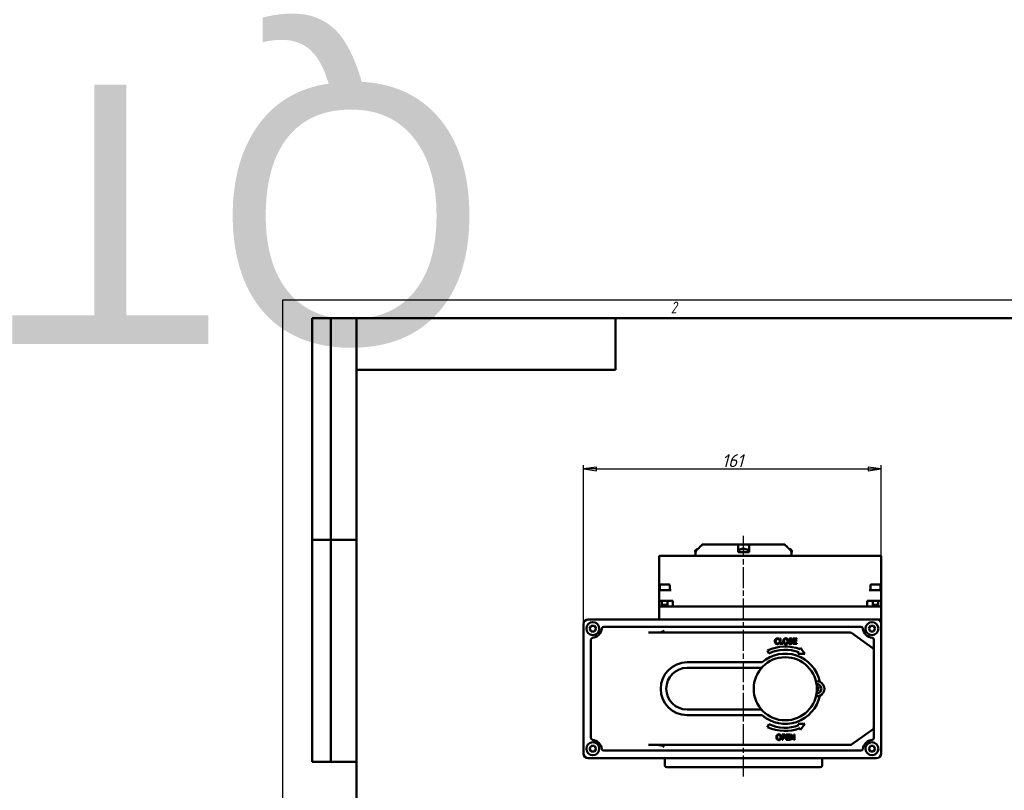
# Model space of a CAD drawing. Header units: millimetres. Extents: x -2787 to 5661, y -195 to 746.
# Tile 3 of 7: x -142 to 390, y 329 to 746. Entities that reach past the tile are written whole.
import ezdxf
from ezdxf.enums import TextEntityAlignment as Align

# ---------------------------------------------------------------- set-up
doc = ezdxf.new("R2018")
doc.units = ezdxf.units.MM
doc.header["$LTSCALE"] = 2
doc.linetypes.add('CHAIN', pattern=[0.7087, 0.4724, -0.0591, 0.1181, -0.0591])
for name, color, linetype, lineweight in [('Видимый контур (ГОСТ)', 7, 'Continuous', 50), ('Кромка (ГОСТ)', 7, 'Continuous', 50), ('Линия резьбы (ГОСТ)', 7, 'Continuous', 25), ('Обозначение (ГОСТ)', 7, 'Continuous', 25), ('Осевая линия (ГОСТ)', 7, 'Continuous', 25), ('Размер (ГОСТ)', 7, 'Continuous', 25), ('Эскизная геометрия (ГОСТ)', 7, 'Continuous', 50)]:
    doc.layers.add(name, color=color, linetype=linetype, lineweight=lineweight)
doc.styles.add('Альтернативный текст (ГОСТ)', font='arial.ttf', dxfattribs={"width": 0.8})
doc.styles.add('Обычный текст (ГОСТ)', font='GOST Common Italic.ttf')
doc.dimstyles.new('Обычный (ГОСТ)', dxfattribs={"dimscale": 2, "dimtxt": 3.5, "dimasz": 3.5, "dimexe": 1, "dimexo": 0, "dimgap": 0.5, "dimtad": 1, "dimtxsty": 'Обычный текст (ГОСТ)', "dimblk": 'Filled-1', "dimcen": 0.09, "dimdle": 15, "dimclrd": 256, "dimclre": 256, "dimclrt": 256, "dimazin": 2, "dimtfac": 0.714286, "dimtdec": 3, "dimtmove": 0, "dimatfit": 3, "dimfxl": 1, "dimtolj": 1, "dimlwd": 25, "dimlwe": 25, "dimarcsym": 0})

# ---------------------------------------------------------------- blocks, each defined once
blk = doc.blocks.new('Рамки ГОСТ - Рамка')
at = {"layer": 'Кромка (ГОСТ)', "lineweight": 25}
for p, q in [((0, 0), (0, 297)), ((0, 297), (420, 297))]:
    blk.add_line(p, q, dxfattribs=at)
at = {"layer": 'Кромка (ГОСТ)'}
for p, q in [((415, 292), (20, 292)), ((20, 292), (20, 5))]:
    blk.add_line(p, q, dxfattribs=at)
at = {"layer": 'Кромка (ГОСТ)', "insert": (105, 296.5), "char_height": 3.17, "width": 5.2328, "attachment_point": 1, "style": 'Альтернативный текст (ГОСТ)'}
blk.add_mtext('\\fGOST Common|b0|i1;{\\H3.1700;2}', dxfattribs=at)
blk = doc.blocks.new('ГОСТ - Доп. графы 2')
at = {"layer": 'Эскизная геометрия (ГОСТ)'}
for p, q in [((-12, 0), (-12, 120)), ((-12, 120), (0, 120)), ((-7, 0), (-7, 120)), ((-12, 60), (0, 60)), ((0, 0), (-12, 0))]:
    blk.add_line(p, q, dxfattribs=at)
at = {"layer": 'Обозначение (ГОСТ)', "lineweight": 30, "flags": 17}
for tag, p in [('Первичная_применяемость', (-3.65, 90.03)), ('Справочный_номер', (-3.55, 30.02))]:
    blk.add_attdef(tag, text='', height=3.17, rotation=90, dxfattribs=at).set_placement(p, align=Align.MIDDLE_CENTER)
blk = doc.blocks.new('ГОСТ - Доп. графы 3')
at = {"layer": 'Эскизная геометрия (ГОСТ)'}
for p, q in [((0, 0), (70, 0)), ((70, 0), (70, -14)), ((70, -14), (0, -14))]:
    blk.add_line(p, q, dxfattribs=at)
at = {"layer": 'Обозначение (ГОСТ)', "lineweight": 30}
blk.add_attdef('ОБОЗНАЧЕНИЕ', text='', height=5, rotation=180, dxfattribs=at).set_placement((34.94, -6.97), align=Align.MIDDLE_CENTER)
blk = doc.blocks.new('Filled-1')
at = {"color": 0}
for p, q in [((0, 0), (-1, 0.143)), ((-1, 0.143), (-1, -0.143)), ((-1, 0), (0, 0)), ((-1, -0.143), (0, 0))]:
    blk.add_line(p, q, dxfattribs=at)
at = {"color": 0, "flags": 128}
blk.add_lwpolyline([(-1, -0.143), (0, 0), (-1, 0.143), (-1, -0.143)], dxfattribs=at)
at = {"color": 0}
blk.add_solid([(-1, -0.143), (0, 0), (-1, 0.143), (-1, -0.143)], dxfattribs=at)
blk = doc.blocks.new('*D10')
at = {"layer": 'Defpoints', "color": 0, "linetype": 'Continuous', "transparency": 16777216}
for p in [(323.77, 502.4), (162.77, 418.47), (323.77, 418.47)]:
    blk.add_point(p, dxfattribs=at)
at = {"layer": 'Размер (ГОСТ)', "linetype": 'Continuous', "lineweight": 25, "transparency": 16777216}
for p, q in [((162.77, 418.47), (162.77, 504.4)), ((169.77, 502.4), (316.77, 502.4)), ((323.77, 418.47), (323.77, 504.4))]:
    blk.add_line(p, q, dxfattribs=at)
at = {"layer": 'Размер (ГОСТ)', "linetype": 'Continuous', "lineweight": 25, "transparency": 16777216, "xscale": 7, "yscale": 7, "zscale": 7, "rotation": 180}
blk.add_blockref('Filled-1', (162.77, 502.4), dxfattribs=at)
at = {"layer": 'Размер (ГОСТ)', "linetype": 'Continuous', "lineweight": 25, "transparency": 16777216, "xscale": 7, "yscale": 7, "zscale": 7}
blk.add_blockref('Filled-1', (323.77, 502.4), dxfattribs=at)
at = {"layer": 'Размер (ГОСТ)', "linetype": 'Continuous', "lineweight": 25, "transparency": 16777216, "insert": (237.65, 510.4), "char_height": 7, "attachment_point": 1, "style": 'Обычный текст (ГОСТ)'}
blk.add_mtext('\\A1;161', dxfattribs=at)

msp = doc.modelspace()

# ---------------------------------------------------------------- linework, layer by layer
at = {"layer": 'Видимый контур (ГОСТ)'}
for p, q in [((224.5, 458.98), (224.366, 458.98)), ((226.977, 461.473), (226.978, 461.473)), ((226.978, 461.473), (246.587, 461.473)), ((246.314, 457.559), (246.314, 458.266)), ((246.587, 461.473), (252.041, 461.473)), ((248.215, 458.98), (247.916, 458.98)), ((248.866, 459.201), (248.869, 459.17)), ((249.687, 459.201), (249.669, 458.986)), ((250.235, 458.98), (249.676, 458.98)), ((252.041, 461.473), (271.646, 461.473)), ((252.314, 458.266), (252.314, 457.559)), ((203.623, 454.973), (203.623, 437.873)), ((211.608, 455.473), (204.123, 455.473)), ((315.784, 455.473), (211.608, 455.473)), ((223.226, 457.873), (223.226, 457.473)), ((223.226, 457.473), (223.32, 457.473)), ((223.311, 455.473), (223.311, 457.473)), ((223.32, 457.473), (223.485, 457.473)), ((223.485, 457.559), (223.485, 457.473)), ((246.314, 457.473), (246.314, 457.559)), ((246.314, 457.473), (248.594, 457.473)), ((246.777, 457.873), (246.777, 457.473)), ((248.594, 457.473), (249.952, 457.473)), ((249.952, 457.473), (252.314, 457.473)), ((251.777, 457.873), (251.777, 457.473)), ((252.314, 457.559), (252.314, 457.473)), ((275.138, 457.473), (275.138, 457.559)), ((275.138, 457.473), (275.301, 457.473)), ((275.301, 457.473), (275.396, 457.473)), ((275.311, 455.473), (275.311, 457.473)), ((275.396, 457.873), (275.396, 457.473)), ((323.268, 455.473), (315.784, 455.473)), ((323.768, 437.873), (323.768, 454.973)), ((203.623, 437.873), (203.623, 436.373)), ((203.936, 439.573), (203.936, 436.873)), ((203.936, 436.873), (204.123, 436.873)), ((204.123, 436.873), (204.623, 436.873)), ((204.236, 439.873), (209.136, 439.873)), ((210.104, 436.873), (204.623, 436.873)), ((209.436, 439.573), (209.436, 436.904)), ((322.768, 436.873), (317.287, 436.873)), ((317.936, 439.573), (317.936, 436.908)), ((318.236, 439.873), (323.136, 439.873)), ((322.768, 436.873), (323.268, 436.873)), ((323.268, 436.873), (323.436, 436.873)), ((323.436, 439.573), (323.436, 436.873)), ((323.768, 436.373), (323.768, 437.873)), ((203.623, 436.373), (203.623, 431.073)), ((323.768, 431.073), (323.768, 436.373)), ((204.623, 431.073), (203.623, 431.073)), ((203.623, 428.073), (203.623, 431.073)), ((203.623, 428.073), (205.186, 428.073)), ((203.623, 427.973), (204.623, 427.973)), ((203.623, 427.973), (203.623, 421.973)), ((204.623, 431.073), (211.123, 431.073)), ((204.623, 427.973), (322.768, 427.973)), ((205.186, 431.073), (205.186, 427.973)), ((205.186, 428.873), (208.186, 428.873)), ((208.186, 431.073), (208.186, 427.973)), ((208.186, 428.073), (211.123, 428.073)), ((211.123, 428.073), (211.123, 431.073)), ((211.123, 428.073), (316.268, 428.073)), ((226.326, 427.973), (226.326, 428.073)), ((260.812, 427.973), (260.812, 428.073)), ((316.268, 428.073), (316.268, 431.073)), ((316.268, 431.073), (322.768, 431.073)), ((316.268, 428.073), (319.186, 428.073)), ((319.186, 431.073), (319.186, 427.973)), ((319.186, 428.873), (322.186, 428.873)), ((322.186, 431.073), (322.186, 427.973)), ((322.186, 428.073), (323.768, 428.073)), ((323.768, 431.073), (322.768, 431.073)), ((322.768, 427.973), (323.768, 427.973)), ((323.768, 428.073), (323.768, 431.073)), ((323.768, 421.973), (323.768, 427.973)), ((321.268, 420.973), (165.268, 420.973)), ((203.623, 421.973), (203.623, 420.973)), ((321.268, 420.973), (323.768, 420.973)), ((323.768, 420.973), (323.768, 421.973)), ((323.768, 418.473), (323.768, 420.973)), ((162.768, 418.473), (162.768, 348.473)), ((166.041, 416.016), (166.907, 417.516)), ((166.907, 414.516), (166.041, 416.016)), ((166.907, 417.516), (168.639, 417.516)), ((168.639, 417.516), (169.505, 416.016)), ((169.505, 416.016), (168.639, 414.516)), ((312.84, 416.973), (173.696, 416.973)), ((317.041, 416.016), (317.907, 417.516)), ((317.907, 414.516), (317.041, 416.016)), ((317.907, 417.516), (319.639, 417.516)), ((319.639, 417.516), (320.505, 416.016)), ((320.505, 416.016), (319.639, 414.516)), ((323.768, 348.473), (323.768, 418.473)), ((168.639, 414.516), (166.907, 414.516)), ((213.132, 413.862), (197.952, 413.862)), ((307.075, 413.862), (213.132, 413.862)), ((268.54, 410.022), (268.54, 410.503)), ((268.912, 410.703), (268.912, 407.703)), ((269.311, 410.703), (268.912, 410.703)), ((269.311, 408.058), (269.311, 410.703)), ((275.658, 410.085), (275.658, 410.562)), ((278.058, 410.703), (276.181, 410.703)), ((276.181, 410.703), (276.181, 407.703)), ((276.58, 410.348), (278.058, 410.348)), ((276.58, 409.526), (276.58, 410.348)), ((278.058, 410.348), (278.058, 410.703)), ((319.351, 405.298), (307.657, 413.674)), ((319.639, 414.516), (317.907, 414.516)), ((166.768, 410.045), (166.768, 356.901)), ((268.508, 410.022), (268.54, 410.022)), ((268.54, 408.383), (268.511, 408.383)), ((268.54, 407.907), (268.54, 408.383)), ((268.912, 407.703), (270.65, 407.703)), ((270.65, 408.058), (269.311, 408.058)), ((270.65, 407.703), (270.65, 408.058)), ((273.735, 408.383), (273.735, 407.883)), ((273.765, 408.383), (273.735, 408.383)), ((275.629, 410.085), (275.658, 410.085)), ((276.181, 407.703), (278.058, 407.703)), ((277.958, 409.526), (276.58, 409.526)), ((276.58, 409.171), (277.958, 409.171)), ((276.58, 408.058), (276.58, 409.171)), ((278.058, 408.058), (276.58, 408.058)), ((277.958, 409.171), (277.958, 409.526)), ((278.058, 407.703), (278.058, 408.058)), ((280.146, 405.654), (279.857, 404.873)), ((282.421, 402.406), (280.146, 405.654)), ((319.768, 404.485), (319.768, 410.045)), ((262.326, 404.226), (262.951, 402.618)), ((279.259, 403.259), (278.943, 402.406)), ((278.943, 402.406), (282.421, 402.406)), ((319.768, 362.461), (319.768, 404.485)), ((259.358, 397.774), (218.823, 397.774)), ((259.057, 394.774), (218.823, 394.774)), ((218.823, 372.172), (259.057, 372.172)), ((218.823, 369.172), (259.358, 369.172)), ((262.951, 364.328), (262.326, 362.72)), ((282.421, 364.54), (278.943, 364.54)), ((278.943, 364.54), (279.259, 363.687)), ((280.146, 361.292), (282.421, 364.54)), ((319.768, 356.901), (319.768, 362.457)), ((270.141, 358.764), (270.141, 355.764)), ((270.894, 358.764), (270.141, 358.764)), ((270.54, 357.223), (270.54, 358.419)), ((270.54, 358.419), (270.87, 358.419)), ((270.812, 357.223), (270.54, 357.223)), ((270.54, 356.883), (270.877, 356.883)), ((270.54, 355.764), (270.54, 356.883)), ((274.293, 358.764), (272.416, 358.764)), ((272.416, 358.764), (272.416, 355.764)), ((272.815, 358.409), (274.293, 358.409)), ((272.815, 357.588), (272.815, 358.409)), ((274.194, 357.588), (272.815, 357.588)), ((272.815, 357.233), (274.194, 357.233)), ((272.815, 356.119), (272.815, 357.233)), ((274.194, 357.233), (274.194, 357.588)), ((274.293, 358.409), (274.293, 358.764)), ((274.731, 358.764), (274.731, 355.764)), ((275.297, 358.764), (274.731, 358.764)), ((275.103, 358.351), (276.43, 355.764)), ((275.103, 355.764), (275.103, 358.351)), ((276.505, 356.389), (275.297, 358.764)), ((276.505, 358.764), (276.505, 356.389)), ((276.877, 358.764), (276.505, 358.764)), ((276.877, 355.764), (276.877, 358.764)), ((279.857, 362.072), (280.146, 361.292)), ((307.657, 353.271), (319.351, 361.648)), ((166.041, 351.016), (166.907, 352.516)), ((166.907, 352.516), (168.639, 352.516)), ((168.639, 352.516), (169.505, 351.016)), ((197.952, 353.084), (213.132, 353.084)), ((213.132, 353.084), (307.075, 353.084)), ((270.141, 355.764), (270.54, 355.764)), ((272.416, 355.764), (274.293, 355.764)), ((274.293, 356.119), (272.815, 356.119)), ((274.293, 355.764), (274.293, 356.119)), ((274.731, 355.764), (275.103, 355.764)), ((276.43, 355.764), (276.877, 355.764)), ((317.041, 351.016), (317.907, 352.516)), ((317.907, 352.516), (319.639, 352.516)), ((319.639, 352.516), (320.505, 351.016)), ((166.907, 349.516), (166.041, 351.016)), ((168.639, 349.516), (166.907, 349.516)), ((169.505, 351.016), (168.639, 349.516)), ((173.696, 349.973), (312.84, 349.973)), ((317.907, 349.516), (317.041, 351.016)), ((319.639, 349.516), (317.907, 349.516)), ((320.505, 351.016), (319.639, 349.516)), ((165.268, 345.973), (321.268, 345.973)), ((206.811, 344.973), (206.811, 341.973)), ((290.811, 340.973), (207.811, 340.973)), ((291.811, 344.973), (291.811, 341.973))]:
    msp.add_line(p, q, dxfattribs=at)
for centre, radius in [((167.773, 416.016), 3.5), ((318.773, 416.016), 3.5), ((271.87, 383.473), 17.085), ((167.773, 351.016), 3.5), ((318.773, 351.016), 3.5)]:
    msp.add_circle(centre, radius, dxfattribs=at)
for centre, radius, start, end in [((224.226, 457.873), 1, 116.26077, 179.99), ((225.726, 454.833), 4.39, 104.93741, 116.26077), ((247.777, 457.873), 1, 116.26077, 179.99), ((249.277, 454.833), 4.39, 96.99689, 116.26077), ((249.277, 454.833), 4.39, 63.73923, 83.00311), ((250.777, 457.873), 1, 0.01, 63.73923), ((272.896, 454.833), 4.39, 63.73923, 75.04933), ((274.396, 457.873), 1, 0.01, 63.73923), ((204.123, 454.973), 0.5, 90, 180), ((323.268, 454.973), 0.5, 0, 90), ((204.123, 436.373), 0.5, 90, 180), ((204.236, 439.573), 0.3, 90, 180), ((209.136, 439.573), 0.3, 0, 90), ((318.236, 439.573), 0.3, 90, 180), ((323.136, 439.573), 0.3, 0, 90), ((323.268, 436.373), 0.5, 0, 90), ((165.268, 418.473), 2.5, 90, 180), ((321.268, 418.473), 2.5, 0, 90), ((166.768, 416.973), 6, 278.21321, 351.78679), ((173.696, 415.973), 1, 90, 171.78679), ((312.84, 415.973), 1, 8.21321, 90), ((319.768, 416.973), 6, 188.21321, 261.78679), ((167.768, 410.045), 1, 98.21321, 180), ((307.075, 412.862), 1, 54.38336, 90), ((318.768, 410.045), 1, 0, 81.78679), ((271.87, 383.473), 22.842, 69.53417, 114.6975), ((318.768, 404.485), 1, 0, 54.38336), ((271.87, 383.473), 19.002, 11.41313, 131.18393), ((271.87, 383.473), 21.12, 69.52216, 114.97891), ((218.823, 383.473), 14.301, 90, 270), ((218.823, 383.473), 11.301, 90, 270), ((288.955, 383.473), 4.064, 263.16941, 96.83059), ((288.955, 383.473), 2.5, 265.8042, 94.1958), ((288.955, 383.473), 0.935, 24.14148, 50.60542), ((271.87, 383.473), 19.002, 228.81607, 348.58687), ((288.955, 383.473), 0.935, 294.14148, 320.60542), ((271.87, 383.473), 22.842, 245.3025, 290.46583), ((271.87, 383.473), 21.12, 245.02109, 290.47784), ((318.768, 362.461), 1, 305.61664, 0), ((167.768, 356.901), 1, 180, 261.78679), ((318.768, 356.901), 1, 278.21321, 0), ((166.768, 349.973), 6, 8.21321, 81.78679), ((307.075, 354.084), 1, 270, 305.61664), ((319.768, 349.973), 6, 98.21321, 171.78679), ((165.268, 348.473), 2.5, 180, 270), ((173.696, 350.973), 1, 188.21321, 270), ((312.84, 350.973), 1, 270, 351.78679), ((321.268, 348.473), 2.5, 270, 0), ((205.811, 344.973), 1, 0, 90), ((207.811, 341.973), 1, 180, 270), ((290.811, 341.973), 1, 270, 0), ((292.811, 344.973), 1, 90, 180)]:
    msp.add_arc(centre, radius, start, end, dxfattribs=at)
for centre, major_axis, ratio, start_param, end_param in [((225.793, 454.847), (-0.919, 4.29), 0.909239, 0.0757506, 0.144254), ((249.343, 454.847), (-0.92, 4.289), 0.9095628, 6.1948358, 6.4270381), ((249.185, 454.847), (0.67, 4.336), 0.8212331, 0.2305839, 0.4627862), ((249.424, 454.847), (-0.418, 4.367), 0.4063242, 5.9077385, 6.1399408), ((249.129, 454.847), (0.418, 4.367), 0.4063242, 0.1432445, 0.1504444), ((249.368, 454.847), (-0.67, 4.336), 0.8212331, 6.0096866, 6.0526014), ((249.143, 454.847), (0.463, 4.362), 0.5638972, 6.0064274, 6.2386297), ((249.211, 454.847), (0.92, 4.289), 0.9095628, 0.0811496, 0.0883495), ((319.933, 406.11), (-0.582, -0.813), 0.3728778, 4.9734128, 6.2831853), ((289.064, 383.354), (-3.231, -2.968), 0.0871557, 4.3758571, 4.6080594), ((288.869, 383.61), (3.713, 2.336), 0.0871557, 4.8167185, 5.0489208), ((289.092, 383.559), (2.336, -3.713), 0.0871557, 4.8167185, 5.0489208), ((288.836, 383.363), (-2.968, 3.231), 0.0871557, 4.3758571, 4.6080594), ((319.933, 360.835), (-0.582, 0.813), 0.3728778, 0, 1.3097725), ((200.413, 363.2), (27.268, 1.059), 0.3689522, 4.6076317, 4.6077102)]:
    msp.add_ellipse(centre, major_axis=major_axis, ratio=ratio, start_param=start_param, end_param=end_param, dxfattribs=at)
for points, knots in [([(223.78, 458.266), (223.78, 458.266), (223.78, 458.265), (223.692, 458.178), (223.609, 458.055), (223.514, 457.827), (223.485, 457.682), (223.485, 457.559)], [-0.074150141, -0.074150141, -0.074150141, -0.074150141, -0.074012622, -0.074012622, -0.036942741, -0.036942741, 0, 0, 0, 0]), ([(225.726, 460.198), (225.857, 460.327), (225.984, 460.455), (226.392, 460.866), (226.69, 461.173), (226.977, 461.473)], [1.13553758, 1.13553758, 1.13553758, 1.13553758, 1.18828561, 1.18828561, 1.30987869, 1.30987869, 1.30987869, 1.30987869]), ([(226.978, 461.473), (226.691, 461.173), (226.393, 460.866), (226.108, 460.579), (225.985, 460.455), (225.857, 460.327), (225.726, 460.198)], [-0.12159309, -0.12159309, -0.12159309, -0.12159309, 0, 0, 0, 0.05284171, 0.05284171, 0.05284171, 0.05284171]), ([(246.314, 460.198), (246.315, 460.327), (246.323, 460.455), (246.375, 460.866), (246.456, 461.173), (246.587, 461.473)], [1.13553758, 1.13553758, 1.13553758, 1.13553758, 1.18828561, 1.18828561, 1.30987869, 1.30987869, 1.30987869, 1.30987869]), ([(248.866, 459.201), (248.866, 459.201), (248.865, 459.201), (248.859, 459.202), (248.851, 459.201), (248.828, 459.2), (248.813, 459.198), (248.788, 459.196), (248.779, 459.195), (248.77, 459.194)], [0.009319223, 0.009319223, 0.009319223, 0.009319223, 0.012211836, 0.012211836, 0.018306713, 0.018306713, 0.02440159, 0.02440159, 0.027283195, 0.027283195, 0.027283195, 0.027283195]), ([(249.024, 459.194), (249.04, 459.196), (249.061, 459.198), (249.103, 459.2), (249.125, 459.201), (249.165, 459.202), (249.185, 459.201), (249.222, 459.2), (249.237, 459.198), (249.254, 459.196), (249.259, 459.195), (249.264, 459.194)], [0, 0, 0, 0, 0.006105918, 0.006105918, 0.012211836, 0.012211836, 0.018306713, 0.018306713, 0.02440159, 0.02440159, 0.027283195, 0.027283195, 0.027283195, 0.027283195]), ([(249.53, 459.194), (249.513, 459.196), (249.493, 459.198), (249.45, 459.2), (249.428, 459.201), (249.388, 459.202), (249.368, 459.201), (249.332, 459.2), (249.316, 459.198), (249.299, 459.196), (249.294, 459.195), (249.29, 459.194)], [0, 0, 0, 0, 0.006108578, 0.006108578, 0.012217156, 0.012217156, 0.018309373, 0.018309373, 0.02440159, 0.02440159, 0.027283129, 0.027283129, 0.027283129, 0.027283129]), ([(249.715, 459.194), (249.704, 459.196), (249.695, 459.198), (249.686, 459.2), (249.686, 459.201), (249.694, 459.202), (249.702, 459.201), (249.725, 459.2), (249.741, 459.198), (249.765, 459.196), (249.774, 459.195), (249.783, 459.194)], [0, 0, 0, 0, 0.006105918, 0.006105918, 0.012211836, 0.012211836, 0.018306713, 0.018306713, 0.02440159, 0.02440159, 0.027283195, 0.027283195, 0.027283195, 0.027283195]), ([(252.041, 461.473), (252.172, 461.173), (252.253, 460.866), (252.29, 460.579), (252.306, 460.455), (252.314, 460.327), (252.314, 460.198)], [-0.12159309, -0.12159309, -0.12159309, -0.12159309, 0, 0, 0, 0.05284171, 0.05284171, 0.05284171, 0.05284171]), ([(272.896, 460.198), (272.766, 460.327), (272.639, 460.455), (272.231, 460.866), (271.933, 461.173), (271.646, 461.473)], [1.13553758, 1.13553758, 1.13553758, 1.13553758, 1.18828561, 1.18828561, 1.30987869, 1.30987869, 1.30987869, 1.30987869]), ([(275.138, 457.559), (275.138, 457.682), (275.109, 457.827), (275.014, 458.055), (274.932, 458.178), (274.844, 458.265), (274.844, 458.266), (274.843, 458.266)], [-0.59454155, -0.59454155, -0.59454155, -0.59454155, -0.557598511, -0.557598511, -0.520528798, -0.520528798, -0.520391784, -0.520391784, -0.520391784, -0.520391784]), ([(209.436, 436.904), (209.436, 436.901), (209.435, 436.898), (209.431, 436.881), (209.419, 436.873), (209.399, 436.873)], [-0.217411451, -0.217411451, -0.217411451, -0.217411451, -0.212310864, -0.212310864, -0.182749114, -0.182749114, -0.182749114, -0.182749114]), ([(317.977, 436.873), (317.968, 436.873), (317.961, 436.874), (317.942, 436.882), (317.936, 436.893), (317.936, 436.908)], [-0.602440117, -0.602440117, -0.602440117, -0.602440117, -0.590378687, -0.590378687, -0.565706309, -0.565706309, -0.565706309, -0.565706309]), ([(206.409, 414.862), (206.406, 414.859), (206.402, 414.857), (206.145, 414.696), (205.885, 414.551), (205.333, 414.296), (205.047, 414.19), (204.112, 413.928), (203.436, 413.862), (202.452, 413.862)], [-0.57505736, -0.57505736, -0.57505736, -0.57505736, -0.57329762, -0.57329762, -0.441325, -0.441325, -0.30262953, -0.30262953, -0.0004805, -0.0004805, -0.0004805, -0.0004805]), ([(289.143, 383.943), (289.128, 383.929), (289.11, 383.918), (289.069, 383.903), (289.047, 383.9), (289.007, 383.902), (288.985, 383.907), (288.96, 383.918), (288.954, 383.921), (288.949, 383.925)], [0, 0, 0, 0, 0.006105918, 0.006105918, 0.012211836, 0.012211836, 0.018306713, 0.018306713, 0.020093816, 0.020093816, 0.020093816, 0.020093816]), ([(289.218, 383.862), (289.193, 383.838), (289.163, 383.817), (289.113, 383.796), (289.09, 383.79), (289.044, 383.783), (289.019, 383.783), (288.982, 383.788), (288.967, 383.791), (288.952, 383.796)], [0.115705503, 0.115705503, 0.115705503, 0.115705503, 0.126574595, 0.126574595, 0.133368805, 0.133368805, 0.140163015, 0.140163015, 0.144644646, 0.144644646, 0.144644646, 0.144644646]), ([(289.344, 383.21), (289.32, 383.235), (289.299, 383.265), (289.278, 383.315), (289.271, 383.338), (289.265, 383.384), (289.265, 383.409), (289.271, 383.453), (289.277, 383.477), (289.296, 383.52), (289.308, 383.54), (289.342, 383.583), (289.37, 383.607), (289.4, 383.624)], [0.115705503, 0.115705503, 0.115705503, 0.115705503, 0.126574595, 0.126574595, 0.133368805, 0.133368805, 0.140163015, 0.140163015, 0.146957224, 0.146957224, 0.153751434, 0.153751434, 0.164620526, 0.164620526, 0.164620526, 0.164620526]), ([(289.425, 383.284), (289.411, 383.299), (289.4, 383.318), (289.385, 383.359), (289.382, 383.381), (289.384, 383.421), (289.389, 383.443), (289.407, 383.482), (289.42, 383.499), (289.442, 383.52), (289.449, 383.526), (289.458, 383.531)], [0, 0, 0, 0, 0.006108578, 0.006108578, 0.012217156, 0.012217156, 0.018309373, 0.018309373, 0.02440159, 0.02440159, 0.027283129, 0.027283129, 0.027283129, 0.027283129]), ([(289.764, 384.478), (289.768, 384.484), (289.774, 384.491), (289.789, 384.507), (289.801, 384.52), (289.824, 384.542), (289.839, 384.556), (289.863, 384.578), (289.876, 384.59), (289.887, 384.6)], [0.047865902, 0.047865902, 0.047865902, 0.047865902, 0.052083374, 0.052083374, 0.057278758, 0.057278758, 0.062523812, 0.062523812, 0.067030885, 0.067030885, 0.067030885, 0.067030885]), ([(290.287, 384.076), (290.275, 384.068), (290.26, 384.058), (290.233, 384.041), (290.215, 384.03), (290.187, 384.014), (290.172, 384.006), (290.152, 383.996), (290.144, 383.992), (290.138, 383.989)], [0.016435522, 0.016435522, 0.016435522, 0.016435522, 0.020942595, 0.020942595, 0.02618765, 0.02618765, 0.031383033, 0.031383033, 0.035600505, 0.035600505, 0.035600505, 0.035600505]), ([(288.949, 383.028), (288.967, 383.019), (288.983, 383.007), (289.002, 382.986), (289.008, 382.978), (289.013, 382.97)], [0.0188216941, 0.0188216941, 0.0188216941, 0.0188216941, 0.0244015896, 0.0244015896, 0.0272831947, 0.0272831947, 0.0272831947, 0.0272831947]), ([(288.952, 383.152), (288.962, 383.149), (288.971, 383.145), (289.002, 383.132), (289.022, 383.12), (289.065, 383.086), (289.089, 383.058), (289.106, 383.028)], [0.144036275, 0.144036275, 0.144036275, 0.144036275, 0.146957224, 0.146957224, 0.153751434, 0.153751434, 0.164620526, 0.164620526, 0.164620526, 0.164620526]), ([(289.558, 382.141), (289.549, 382.153), (289.54, 382.168), (289.523, 382.195), (289.512, 382.213), (289.496, 382.241), (289.488, 382.256), (289.477, 382.275), (289.473, 382.284), (289.471, 382.29)], [0.016435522, 0.016435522, 0.016435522, 0.016435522, 0.020942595, 0.020942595, 0.02618765, 0.02618765, 0.031383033, 0.031383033, 0.035600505, 0.035600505, 0.035600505, 0.035600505]), ([(289.96, 382.664), (289.965, 382.66), (289.973, 382.654), (289.989, 382.639), (290.001, 382.627), (290.024, 382.604), (290.038, 382.589), (290.06, 382.565), (290.072, 382.552), (290.082, 382.541)], [0.047865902, 0.047865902, 0.047865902, 0.047865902, 0.052083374, 0.052083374, 0.057278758, 0.057278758, 0.062523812, 0.062523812, 0.067030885, 0.067030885, 0.067030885, 0.067030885]), ([(202.456, 353.084), (203.414, 353.084), (204.115, 353.017), (205.046, 352.756), (205.328, 352.649), (205.88, 352.392), (206.141, 352.248), (206.402, 352.089), (206.406, 352.086), (206.409, 352.084)], [-0.38907778, -0.38907778, -0.38907778, -0.38907778, -0.18531373, -0.18531373, -0.09047919, -0.09047919, 0, 0, 0.00122518, 0.00122518, 0.00122518, 0.00122518])]:
    msp.add_open_spline(points, degree=3, knots=knots, dxfattribs=at)
for points, weights in [([(225.726, 460.198), (224.791, 459.27), (223.78, 458.266)], [1.00372365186, 1.00416831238, 1.00305927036]), ([(224.594, 459.074), (225.173, 459.649), (225.726, 460.198)], [1.00370622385, 1.00398645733, 1.00372310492]), ([(246.314, 458.266), (246.314, 459.27), (246.314, 460.198)], [1.00305910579, 1.00416849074, 1.00372310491]), ([(252.314, 460.198), (252.314, 459.27), (252.314, 458.266)], [1.00372681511, 1.00417062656, 1.00306073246]), ([(274.843, 458.266), (273.832, 459.27), (272.896, 460.198)], [1.00305910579, 1.00416849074, 1.00372310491]), ([(289.548, 384.196), (289.328, 383.973), (289.218, 383.862)], [1, 1.44094764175, 1.84165152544]), ([(289.4, 383.624), (289.536, 383.701), (289.808, 383.855)], [1.84165152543, 1.44094764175, 1]), ([(289.764, 384.478), (289.639, 384.314), (289.548, 384.196)], [1.00329461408, 1.01453007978, 1]), ([(289.808, 383.855), (289.947, 383.912), (290.138, 383.989)], [1, 1.01453007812, 1.00329461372]), ([(289.106, 383.028), (289.183, 382.892), (289.337, 382.62)], [1.84165152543, 1.44094764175, 1]), ([(289.337, 382.62), (289.393, 382.481), (289.471, 382.29)], [1, 1.01453007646, 1.00329461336]), ([(289.677, 382.88), (289.455, 383.1), (289.344, 383.21)], [1, 1.44094764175, 1.84165152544]), ([(289.96, 382.664), (289.796, 382.789), (289.677, 382.88)], [1.00329461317, 1.01453007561, 1])]:
    msp.add_rational_spline(points, weights, degree=2, dxfattribs=at)
for points, degree in [([(224.323, 458.972), (224.336, 458.977), (224.352, 458.98), (224.366, 458.98)], 3), ([(247.873, 458.972), (247.886, 458.977), (247.902, 458.98), (247.916, 458.98)], 3), ([(250.235, 458.98), (250.243, 458.98), (250.253, 458.977), (250.261, 458.972)], 3), ([(266.639, 410.343), (266.457, 410.136), (266.265, 409.577), (266.265, 409.2)], 2), ([(267.614, 410.756), (267.31, 410.756), (266.819, 410.545), (266.639, 410.343)], 2), ([(266.948, 410.107), (267.077, 410.258), (267.419, 410.416), (267.611, 410.416)], 2), ([(267.611, 410.416), (267.786, 410.416), (268.056, 410.336), (268.171, 410.272)], 2), ([(268.141, 410.678), (268.03, 410.712), (267.765, 410.756), (267.614, 410.756)], 2), ([(268.54, 410.503), (268.44, 410.557), (268.239, 410.647), (268.141, 410.678)], 2), ([(268.171, 410.272), (268.29, 410.207), (268.455, 410.071), (268.508, 410.022)], 2), ([(271.153, 410.36), (270.981, 410.153), (270.794, 409.579), (270.794, 409.203)], 2), ([(272.119, 410.766), (271.817, 410.766), (271.329, 410.559), (271.153, 410.36)], 2), ([(271.455, 410.109), (271.579, 410.27), (271.905, 410.421), (272.121, 410.421)], 2), ([(273.086, 410.36), (272.916, 410.552), (272.425, 410.766), (272.119, 410.766)], 2), ([(272.121, 410.421), (272.33, 410.421), (272.666, 410.265), (272.785, 410.109)], 2), ([(273.446, 409.203), (273.446, 409.577), (273.256, 410.161), (273.086, 410.36)], 2), ([(274.766, 410.756), (274.326, 410.756), (273.757, 410.263), (273.757, 409.898)], 2), ([(274.173, 409.939), (274.173, 410.151), (274.516, 410.411), (274.793, 410.411)], 2), ([(275.658, 410.562), (275.466, 410.656), (275.019, 410.756), (274.766, 410.756)], 2), ([(274.793, 410.411), (275.038, 410.411), (275.486, 410.216), (275.629, 410.085)], 2), ([(266.265, 409.2), (266.265, 408.821), (266.461, 408.237), (266.641, 408.043)], 2), ([(266.641, 408.043), (266.821, 407.846), (267.315, 407.649), (267.606, 407.649)], 2), ([(266.68, 409.2), (266.68, 409.49), (266.821, 409.954), (266.948, 410.107)], 2), ([(266.957, 408.293), (266.829, 408.447), (266.68, 408.891), (266.68, 409.2)], 2), ([(267.611, 407.994), (267.422, 407.994), (267.084, 408.145), (266.957, 408.293)], 2), ([(267.606, 407.649), (267.786, 407.649), (268.01, 407.693), (268.141, 407.737)], 2), ([(268.192, 408.143), (268.078, 408.079), (267.784, 407.994), (267.611, 407.994)], 2), ([(268.141, 407.737), (268.265, 407.776), (268.44, 407.861), (268.54, 407.907)], 2), ([(268.511, 408.383), (268.465, 408.337), (268.302, 408.206), (268.192, 408.143)], 2), ([(270.794, 409.203), (270.794, 408.833), (270.978, 408.247), (271.151, 408.048)], 2), ([(271.151, 408.048), (271.329, 407.846), (271.815, 407.639), (272.119, 407.639)], 2), ([(271.209, 409.203), (271.209, 409.494), (271.336, 409.956), (271.455, 410.109)], 2), ([(272.121, 407.985), (271.705, 407.985), (271.209, 408.612), (271.209, 409.203)], 2), ([(272.119, 407.639), (272.413, 407.639), (272.901, 407.839), (273.086, 408.048)], 2), ([(273.03, 409.203), (273.03, 408.612), (272.537, 407.985), (272.121, 407.985)], 2), ([(272.785, 410.109), (272.901, 409.959), (273.03, 409.499), (273.03, 409.203)], 2), ([(273.086, 408.048), (273.261, 408.247), (273.446, 408.838), (273.446, 409.203)], 2), ([(273.735, 407.883), (273.937, 407.785), (274.394, 407.649), (274.72, 407.649)], 2), ([(273.757, 409.898), (273.757, 409.723), (273.859, 409.455), (273.952, 409.356)], 2), ([(274.691, 407.994), (274.46, 407.994), (273.961, 408.199), (273.765, 408.383)], 2), ([(273.952, 409.356), (274.047, 409.256), (274.292, 409.132), (274.448, 409.091)], 2), ([(274.564, 409.472), (274.375, 409.524), (274.173, 409.75), (274.173, 409.939)], 2), ([(274.448, 409.091), (274.62, 409.047), (274.851, 408.994), (274.99, 408.955)], 2), ([(275.179, 409.314), (275.058, 409.351), (274.691, 409.438), (274.564, 409.472)], 2), ([(275.359, 408.495), (275.359, 408.269), (275.021, 407.994), (274.691, 407.994)], 2), ([(274.72, 407.649), (274.995, 407.649), (275.359, 407.79), (275.503, 407.921)], 2), ([(274.99, 408.955), (275.182, 408.899), (275.359, 408.675), (275.359, 408.495)], 2), ([(275.775, 408.558), (275.775, 408.838), (275.488, 409.22), (275.179, 409.314)], 2), ([(275.503, 407.921), (275.632, 408.041), (275.775, 408.381), (275.775, 408.558)], 2), ([(267.411, 358.421), (267.238, 358.215), (267.051, 357.641), (267.051, 357.264)], 2), ([(267.051, 357.264), (267.051, 356.895), (267.236, 356.309), (267.408, 356.109)], 2), ([(268.376, 358.827), (268.074, 358.827), (267.586, 358.621), (267.411, 358.421)], 2), ([(267.467, 357.264), (267.467, 357.556), (267.593, 358.018), (267.712, 358.171)], 2), ([(268.378, 356.046), (267.963, 356.046), (267.467, 356.673), (267.467, 357.264)], 2), ([(267.712, 358.171), (267.836, 358.331), (268.162, 358.482), (268.378, 358.482)], 2), ([(269.343, 358.421), (269.173, 358.613), (268.682, 358.827), (268.376, 358.827)], 2), ([(268.378, 358.482), (268.587, 358.482), (268.923, 358.327), (269.042, 358.171)], 2), ([(269.288, 357.264), (269.288, 356.673), (268.794, 356.046), (268.378, 356.046)], 2), ([(269.042, 358.171), (269.159, 358.02), (269.288, 357.561), (269.288, 357.264)], 2), ([(269.703, 357.264), (269.703, 357.639), (269.514, 358.222), (269.343, 358.421)], 2), ([(269.343, 356.109), (269.518, 356.309), (269.703, 356.9), (269.703, 357.264)], 2), ([(271.451, 357.403), (271.354, 357.301), (271.055, 357.223), (270.812, 357.223)], 2), ([(270.87, 358.419), (271.057, 358.419), (271.31, 358.368), (271.405, 358.305)], 2), ([(270.877, 356.883), (271.198, 356.883), (271.619, 357.041), (271.775, 357.194)], 2), ([(271.68, 358.577), (271.536, 358.677), (271.162, 358.764), (270.894, 358.764)], 2), ([(271.405, 358.305), (271.514, 358.232), (271.621, 358.003), (271.621, 357.848)], 2), ([(271.621, 357.848), (271.621, 357.704), (271.541, 357.493), (271.451, 357.403)], 2), ([(272.037, 357.86), (272.037, 358.11), (271.847, 358.463), (271.68, 358.577)], 2), ([(271.775, 357.194), (271.899, 357.315), (272.037, 357.665), (272.037, 357.86)], 2), ([(267.408, 356.109), (267.586, 355.908), (268.072, 355.701), (268.376, 355.701)], 2), ([(268.376, 355.701), (268.67, 355.701), (269.159, 355.9), (269.343, 356.109)], 2)]:
    msp.add_open_spline(points, degree=degree, dxfattribs=at)
at = {"layer": 'Линия резьбы (ГОСТ)'}
for p, q in [((205.487, 428.873), (205.487, 427.973)), ((207.885, 427.973), (207.885, 428.873)), ((319.487, 428.873), (319.487, 427.973)), ((321.885, 427.973), (321.885, 428.873))]:
    msp.add_line(p, q, dxfattribs=at)
at = {"layer": 'Осевая линия (ГОСТ)', "linetype": 'CHAIN', "ltscale": 11.993792}
msp.add_line((249.311, 335.973), (249.314, 466.473), dxfattribs=at)

# ---------------------------------------------------------------- block references
ref = msp.add_blockref('ГОСТ - Доп. графы 3', (40, 584), dxfattribs=dict(xscale=2, yscale=2, zscale=2))
lines = msp.add_mtext('QT-N-005EM-O1-24VDC-У1 HARK', dxfattribs={"layer": 'Обозначение (ГОСТ)', "insert": (109.884, 570.065), "char_height": 140.24968, "attachment_point": 1, "rotation": 180})
ref.add_attrib('ОБОЗНАЧЕНИЕ', '', (109.884, 570.065)).embed_mtext(lines)
at = {"xscale": 2, "yscale": 2, "zscale": 2}
for name, p in [('Рамки ГОСТ - Рамка', (0, 0)), ('ГОСТ - Доп. графы 2', (40, 344))]:
    msp.add_blockref(name, p, dxfattribs=at)

# ---------------------------------------------------------------- dimensions: what is measured, and where the dimension line sits
at = {"layer": 'Размер (ГОСТ)', "linetype": 'Continuous', "lineweight": 25}
dim = msp.add_linear_dim(base=(323.768, 502.398), p1=(162.768, 418.473), p2=(323.768, 418.473), angle=180, dimstyle='Обычный (ГОСТ)', override={"dimgap": 0.5, "dimdec": 2, "dimtol": 0, "dimlim": 0, "dimtp": 0, "dimtm": 0, "dimtdec": 3, "dimtofl": 0, "dimatfit": 1}, dxfattribs=at)
dim.commit()
dim.dimension.update_dxf_attribs({"geometry": '*D10', "text_midpoint": (243.268, 502.398), "dimtype": 160})

doc.saveas('drawing.dxf')
